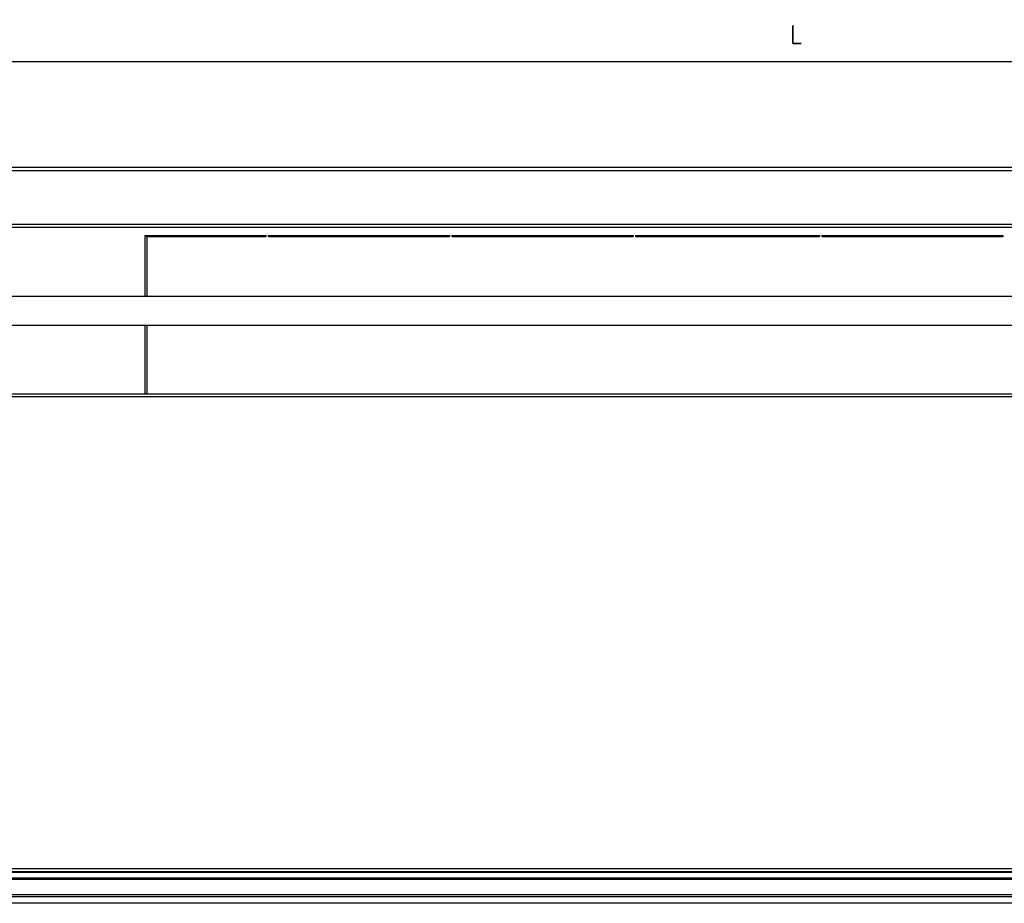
# Model space of a CAD drawing. Header units: inches. Extents: x -793 to 933, y -291 to 698.
# Tile 17 of 21: x -160 to 385, y 209 to 698. Entities that reach past the tile are written whole.
import ezdxf

# ---------------------------------------------------------------- set-up
doc = ezdxf.new("R2010")
doc.units = ezdxf.units.IN
doc.layers.add('1', color=7, linetype='Continuous')
doc.styles.add('CONVERTER_11', font='txt.shx', dxfattribs={"width": 0.9})
doc.dimstyles.new('ME10_DIM_10', dxfattribs={"dimtxt": 10, "dimasz": 3.5, "dimexe": 2, "dimexo": 0, "dimgap": 10, "dimtad": 1, "dimdec": 1, "dimdsep": 46, "dimtxsty": 'CONVERTER_11', "dimsah": 1, "dimcen": 0.09, "dimclrd": 2, "dimclre": 2, "dimclrt": 7, "dimadec": 0, "dimazin": 0, "dimtfac": 1, "dimtdec": 4, "dimtix": 1, "dimtmove": 0, "dimatfit": 3, "dimfxl": 0, "dimtolj": 1, "dimtzin": 0, "dimarcsym": 0})

# ---------------------------------------------------------------- blocks, each defined once
blk = doc.blocks.new('Aletta_in_lamiera__1', base_point=(-268.05, 529.14))
at = {"color": 7, "linetype": 'Continuous'}
for p, q in [((-268.05, 545.14), (834.05, 545.14)), ((-268.05, 529.14), (834.05, 529.14))]:
    blk.add_line(p, q, dxfattribs=at)
blk = doc.blocks.new('Versione_verticale__2', base_point=(-268.05, 529.14))
blk.add_blockref('Aletta_in_lamiera__1', (-268.05, 529.14))
blk = doc.blocks.new('213229A-33A_frontale__3', base_point=(-269.45, 198.34))
at = {"color": 7, "linetype": 'Continuous'}
for p, q in [((-267.95, 491.09), (834.25, 491.09)), ((834.25, 226.95), (-267.95, 226.95))]:
    blk.add_line(p, q, dxfattribs=at)
at = {"color": 124, "linetype": 'Continuous'}
for p, q in [((-267.95, 489.59), (834.25, 489.59)), ((834.25, 228.45), (-267.95, 228.45)), ((834.25, 226.45), (-267.95, 226.45))]:
    blk.add_line(p, q, dxfattribs=at)
blk = doc.blocks.new('Aletta_alluminio_2__15', base_point=(-268.45, 208.57))
at = {"color": 7, "linetype": 'Continuous'}
blk.add_line((834.39, 223.45), (-268.45, 223.45), dxfattribs=at)
at = {"color": 124, "linetype": 'Continuous'}
for p, q in [((-268.45, 222.85), (834.39, 222.85)), ((834.39, 214.13), (-268.45, 214.13)), ((834.39, 213.11), (-268.45, 213.11)), ((834.39, 209.48), (-268.45, 209.48))]:
    blk.add_line(p, q, dxfattribs=at)
blk = doc.blocks.new('594695C-594826A_Griglia_anteriore__16', base_point=(-268.45, 98.3))
blk.add_blockref('Aletta_alluminio_2__15', (-268.45, 208.57))
blk = doc.blocks.new('cornice_sup_1_1__20', base_point=(-301.25, 583.19))
at = {"color": 7, "linetype": 'Continuous'}
for p, q in [((867.55, 616.19), (-301.25, 616.19)), ((-269.95, 583.19), (836.25, 583.19))]:
    blk.add_line(p, q, dxfattribs=at)
at = {"color": 124, "linetype": 'Continuous'}
for p, q in [((867.55, 614.49), (-301.25, 614.49)), ((-269.95, 584.89), (836.25, 584.89))]:
    blk.add_line(p, q, dxfattribs=at)
blk = doc.blocks.new('213234A_Telaio_Cornice_estetica__23', base_point=(-302.95, 65.3))
blk.add_blockref('cornice_sup_1_1__20', (-301.25, 583.19))
blk = doc.blocks.new('Cornice__26', base_point=(-302.95, 65.3))
for name, p in [('213234A_Telaio_Cornice_estetica__23', (-302.95, 65.3)), ('594695C-594826A_Griglia_anteriore__16', (-268.45, 98.3))]:
    blk.add_blockref(name, p)
blk = doc.blocks.new('Kit_incasso_SLS__29', base_point=(-302.95, 65.3))
for name, p in [('Cornice__26', (-302.95, 65.3)), ('Versione_verticale__2', (-268.05, 529.14)), ('213229A-33A_frontale__3', (-269.45, 198.34))]:
    blk.add_blockref(name, p)
blk = doc.blocks.new('ASSEMBLATO_1__30', base_point=(-302.95, 65.3))
blk.add_blockref('Kit_incasso_SLS__29', (-302.95, 65.3))
blk = doc.blocks.new('SLS__31', base_point=(-272, 65.1))
at = {"color": 7, "linetype": 'Continuous'}
for p, q in [((-90.45, 545.14), (-90.45, 578.65)), ((-90.45, 578.65), (-23.7, 578.65)), ((-89.45, 577.84), (-89.45, 578.65)), ((-23.7, 577.84), (-89.45, 577.84)), ((-89.45, 577.84), (-89.45, 545.14)), ((-23.7, 578.65), (-23.7, 577.84)), ((-22.2, 577.84), (-22.2, 578.65)), ((-22.2, 578.65), (77.8, 578.65)), ((77.8, 577.84), (-22.2, 577.84)), ((77.8, 578.65), (77.8, 577.84)), ((79.3, 578.65), (179.3, 578.65)), ((79.3, 577.84), (79.3, 578.65)), ((179.3, 577.84), (79.3, 577.84)), ((179.3, 578.65), (179.3, 577.84)), ((180.8, 577.84), (180.8, 578.65)), ((180.8, 578.65), (282.3, 578.65)), ((282.3, 577.84), (180.8, 577.84)), ((282.3, 578.65), (282.3, 577.84)), ((283.8, 577.84), (283.8, 578.65)), ((283.8, 578.65), (383.8, 578.65)), ((383.8, 577.84), (283.8, 577.84)), ((383.8, 578.65), (383.8, 577.84)), ((-90.45, 491.09), (-90.45, 529.14)), ((-89.45, 529.14), (-89.45, 491.09))]:
    blk.add_line(p, q, dxfattribs=at)
blk = doc.blocks.new('SLS_INCASSO__43', base_point=(-302.95, 65.1))
for name, p in [('ASSEMBLATO_1__30', (-302.95, 65.3)), ('SLS__31', (-272, 65.1))]:
    blk.add_blockref(name, p)
blk = doc.blocks.new('*D195')
at = {"layer": '1', "color": 2, "linetype": 'Continuous'}
for p, q in [((-302.95, 614.69), (-302.95, 676.84)), ((869.25, 614.69), (869.25, 676.84)), ((-302.95, 674.84), (869.25, 674.84))]:
    blk.add_line(p, q, dxfattribs=at)
at = {"layer": '1', "color": 2}
for points in [[(-299.45, 675.31), (-299.45, 674.38), (-302.95, 674.84)], [(865.75, 674.38), (865.75, 675.31), (869.25, 674.84)]]:
    blk.add_solid(points, dxfattribs=at)
at = {"layer": '1', "color": 7, "insert": (266.07, 684.84), "char_height": 10, "attachment_point": 7, "rotation": 0.0001, "line_spacing_factor": 0.60024, "style": 'CONVERTER_11'}
blk.add_mtext('L', dxfattribs=at)
blk = doc.blocks.new('A', base_point=(321.08, 285))
blk.add_blockref('SLS_INCASSO__43', (-302.95, 65.1))
at = {"layer": '1'}
dim = blk.add_linear_dim(base=(-302.95, 674.84), p1=(869.25, 614.69), p2=(-302.95, 614.69), text='L', dimstyle='ME10_DIM_10', dxfattribs=at)
dim.commit()
dim.dimension.update_dxf_attribs({"geometry": '*D195', "text_midpoint": (269.07, 689.84), "text_rotation": 0.0001})

msp = doc.modelspace()

# ---------------------------------------------------------------- block references
msp.add_blockref('A', (321.08, 285))

doc.saveas('drawing.dxf')
